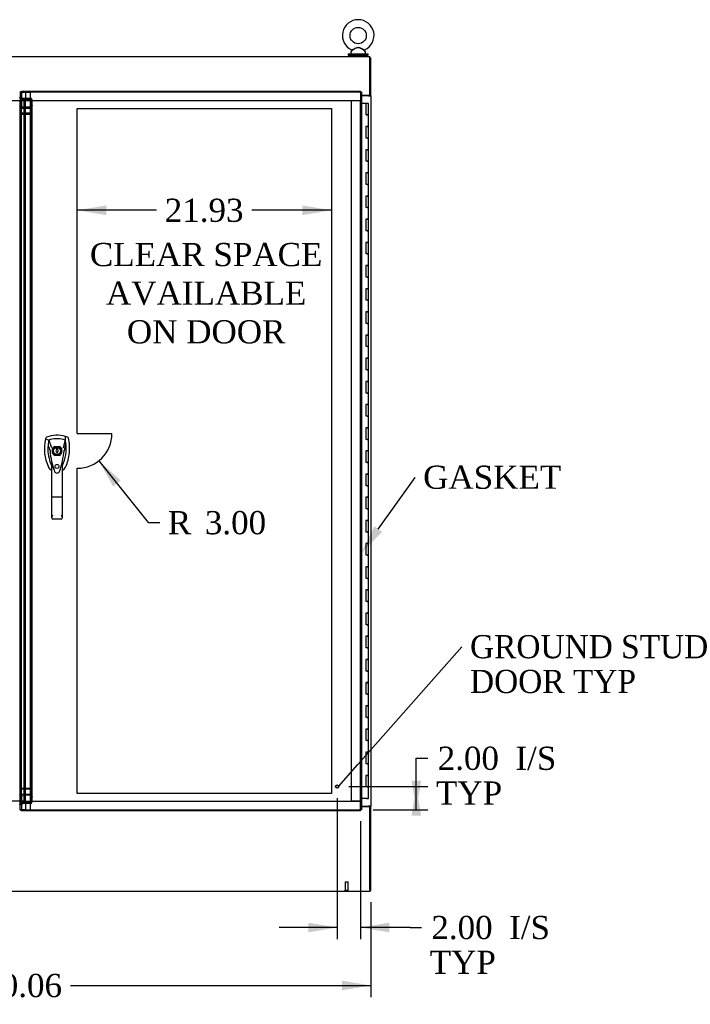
# Model space of a CAD drawing. Header units: inches. Extents: x 1 to 359, y -2 to 239.
# Tile 4 of 13: x 96 to 154, y 61 to 146. Entities that reach past the tile are written whole.
import ezdxf
from ezdxf import colors
from ezdxf.entities.mleader import LeaderData, LeaderLine
from ezdxf.enums import TextEntityAlignment as Align
from ezdxf.lldxf.tags import DXFTag
from ezdxf.math import Vec2, Vec3

# ---------------------------------------------------------------- set-up
doc = ezdxf.new("R2010")
doc.units = ezdxf.units.IN
doc.header["$MEASUREMENT"] = 0
for name, color, linetype in [('COM44036', 7, 'Continuous'), ('COM54578-60', 7, 'Continuous'), ('COM56746-3', 7, 'Continuous'), ('COM71120-2', 7, 'Continuous'), ('COM71122-2', 7, 'Continuous'), ('COM71123-2', 7, 'Continuous'), ('Default', 7, 'Continuous'), ('DV1_Default', 7, 'Continuous'), ('GSK11033', 7, 'Continuous'), ('HAN13066', 7, 'Continuous'), ('SCS00680', 7, 'Continuous'), ('STD21878', 7, 'Continuous'), ('WAF25362', 7, 'Continuous'), ('WAM254785', 7, 'Continuous')]:
    doc.layers.add(name, color=color, linetype=linetype)
doc.styles.add('SEACAD_Times_New_Roman', font='times.ttf')
tags = doc.linetypes.add('HIDDEN2', pattern=[0.1875, 0.125, -0.0625]).pattern_tags.tags
tags[6:7] = [DXFTag(74, 4), DXFTag(75, 0), DXFTag(340, '0'), DXFTag(46, 0.0), DXFTag(50, 0.0), DXFTag(44, 0.0), DXFTag(45, 0.0)]
tags[4:5] = [DXFTag(74, 4), DXFTag(75, 0), DXFTag(340, '0'), DXFTag(46, 0.0), DXFTag(50, 0.0), DXFTag(44, 0.0), DXFTag(45, 0.0)]
doc.dimstyles.new('HAMMOND_(STH_-_540x360)', dxfattribs={"dimtxt": 2, "dimasz": 2.5, "dimexe": 1, "dimexo": 1, "dimgap": 0.5, "dimtad": 0, "dimtih": 1, "dimtoh": 1, "dimzin": 0, "dimdsep": 46, "dimtxsty": 'SEACAD_Times_New_Roman', "dimblk1": '_SE_FILLED', "dimblk2": '_SE_FILLED', "dimsah": 1, "dimcen": 1, "dimadec": 0, "dimazin": 0, "dimtfac": 0.8, "dimtofl": 0, "dimtmove": 1, "dimatfit": 3, "dimfxl": 1, "dimtolj": 1, "dimtzin": 0, "dimarcsym": 0})

# ---------------------------------------------------------------- blocks, each defined once
blk = doc.blocks.new('_SE_FILLED')
at = {"color": 0}
blk.add_line((0, 0), (-1, 0), dxfattribs=at)
blk.add_solid([(0, 0), (-1, -0.1665), (-1, 0.1665), (0, 0)], dxfattribs=at)
blk = doc.blocks.new('SE')
at = {"layer": 'COM44036', "color": 7, "linetype": 'HIDDEN2'}
for p, q in [((96.153, 139.316), (96.058, 139.316)), ((96.058, 78.668), (96.058, 139.103)), ((96.153, 138.752), (96.058, 138.752)), ((96.167, 138.694), (96.1, 138.694)), ((96.153, 139.103), (96.153, 139.316)), ((96.167, 138.694), (96.201, 138.694)), ((96.201, 139.318), (96.935, 139.318)), ((96.201, 139.318), (96.201, 139.251)), ((96.201, 138.728), (96.201, 139.251)), ((96.201, 139.251), (96.935, 139.251)), ((96.201, 138.728), (96.201, 138.694)), ((96.935, 138.728), (96.935, 138.795)), ((96.935, 138.694), (96.935, 138.728)), ((96.969, 138.694), (96.935, 138.694)), ((96.969, 139.241), (97.036, 139.288)), ((96.969, 138.718), (97.036, 138.766)), ((96.969, 138.694), (97.036, 138.694)), ((96.983, 138.756), (96.983, 139.176)), ((96.983, 139.176), (97.078, 139.176)), ((96.983, 138.588), (96.983, 138.756)), ((97.078, 138.756), (96.983, 138.756)), ((96.983, 138.711), (97.078, 138.711)), ((96.983, 138.67), (97.078, 138.67)), ((96.983, 138.547), (96.983, 138.588)), ((97.078, 138.588), (96.983, 138.588)), ((96.983, 79.223), (96.983, 138.547)), ((97.078, 138.547), (96.983, 138.547)), ((97.078, 138.756), (97.078, 139.176)), ((97.078, 138.588), (97.078, 138.756)), ((97.078, 138.547), (97.078, 138.588)), ((97.078, 79.223), (97.078, 138.547)), ((96.167, 79.076), (96.1, 79.076)), ((96.201, 79.076), (96.167, 79.076)), ((96.201, 79.076), (96.201, 79.042)), ((96.201, 78.52), (96.201, 79.042)), ((96.935, 79.076), (96.969, 79.076)), ((96.935, 79.042), (96.935, 79.076)), ((96.935, 79.042), (96.935, 78.975)), ((96.969, 79.076), (97.036, 79.076)), ((96.969, 79.052), (97.036, 79.005)), ((97.078, 79.223), (96.983, 79.223)), ((96.983, 79.182), (96.983, 79.223)), ((96.983, 79.014), (96.983, 79.182)), ((97.078, 79.182), (96.983, 79.182)), ((96.983, 79.1), (97.078, 79.1)), ((96.983, 79.059), (97.078, 79.059)), ((97.078, 79.182), (97.078, 79.223)), ((97.078, 79.014), (97.078, 79.182)), ((96.153, 79.019), (96.058, 79.019)), ((96.153, 78.455), (96.058, 78.455)), ((96.153, 78.455), (96.153, 78.668)), ((96.201, 78.452), (96.201, 78.52)), ((96.935, 78.52), (96.201, 78.52)), ((96.935, 78.452), (96.201, 78.452)), ((96.969, 78.53), (97.036, 78.482)), ((97.078, 79.014), (96.983, 79.014)), ((96.983, 78.594), (96.983, 79.014)), ((96.983, 78.594), (97.078, 78.594)), ((97.078, 78.594), (97.078, 79.014))]:
    blk.add_line(p, q, dxfattribs=at)
at = {"layer": 'COM44036', "color": 7, "linetype": 'Continuous'}
blk.add_line((96.153, 78.668), (96.153, 139.103), dxfattribs=at)
at = {"layer": 'COM44036', "color": 7, "linetype": 'HIDDEN2'}
for centre, radius, start, end in [((96.825, 139.175), 0.158, 0.1591, 24.37493), ((96.901, 139.174), 0.177, 0.66676, 40.28782), ((96.825, 78.595), 0.158, 335.62507, 359.8409), ((96.901, 78.596), 0.177, 319.71218, 359.33324)]:
    blk.add_arc(centre, radius, start, end, dxfattribs=at)
for centre, major_axis, start_param, end_param in [((96.935, 139.217), (0.143, 0), 0.785398, 1.570796), ((96.935, 139.217), (0.048, 0), 0.785398, 1.570796), ((96.935, 138.694), (-0.143, 0), 3.926991, 4.712389), ((96.935, 138.694), (-0.048, 0), 3.926991, 4.712389), ((96.935, 79.076), (0.048, 0), 4.712389, 5.497787), ((96.935, 79.076), (0.143, 0), 4.712389, 5.497787), ((96.935, 78.554), (0.048, 0), 4.712389, 5.497787), ((96.935, 78.554), (0.143, 0), 4.712389, 5.497787)]:
    blk.add_ellipse(centre, major_axis=major_axis, ratio=0.707107, start_param=start_param, end_param=end_param, dxfattribs=at)
for points, knots in [([(96.058, 139.316), (96.058, 139.325), (96.057, 139.335), (96.052, 139.354), (96.049, 139.363), (96.04, 139.383), (96.034, 139.392), (96.023, 139.411), (96.017, 139.421), (96.01, 139.431)], [0, 0, 0, 0, 0.25, 0.25, 0.5, 0.5, 0.75, 0.75, 1, 1, 1, 1]), ([(96.1, 138.694), (96.087, 138.704), (96.076, 138.713), (96.062, 138.732), (96.058, 138.742), (96.058, 138.752)], [0, 0, 0, 0, 0.5, 0.5, 1, 1, 1, 1]), ([(97.036, 138.766), (97.049, 138.759), (97.06, 138.751), (97.074, 138.732), (97.078, 138.721), (97.078, 138.711)], [0, 0, 0, 0, 0.5, 0.5, 1, 1, 1, 1]), ([(97.078, 138.67), (97.078, 138.674), (97.074, 138.678), (97.06, 138.686), (97.049, 138.69), (97.036, 138.694)], [0, 0, 0, 0, 0.5, 0.5, 1, 1, 1, 1]), ([(96.058, 79.019), (96.058, 79.028), (96.062, 79.038), (96.076, 79.057), (96.087, 79.066), (96.1, 79.076)], [0, 0, 0, 0, 0.5, 0.5, 1, 1, 1, 1]), ([(97.036, 79.076), (97.049, 79.08), (97.06, 79.084), (97.074, 79.092), (97.078, 79.096), (97.078, 79.1)], [0, 0, 0, 0, 0.5, 0.5, 1, 1, 1, 1]), ([(97.078, 79.059), (97.078, 79.049), (97.074, 79.038), (97.06, 79.02), (97.049, 79.011), (97.036, 79.005)], [0, 0, 0, 0, 0.5, 0.5, 1, 1, 1, 1]), ([(96.01, 78.34), (96.017, 78.349), (96.023, 78.359), (96.034, 78.378), (96.04, 78.387), (96.049, 78.407), (96.052, 78.416), (96.057, 78.435), (96.058, 78.445), (96.058, 78.455)], [0, 0, 0, 0, 0.25, 0.25, 0.5, 0.5, 0.75, 0.75, 1, 1, 1, 1])]:
    blk.add_open_spline(points, degree=3, knots=knots, dxfattribs=at)
at = {"layer": 'COM44036', "color": 7, "linetype": 'Continuous'}
for points in [[(96.153, 139.316), (96.153, 139.325), (96.15, 139.335), (96.135, 139.354), (96.125, 139.363), (96.098, 139.383), (96.082, 139.392), (96.048, 139.411), (96.029, 139.421), (96.01, 139.431)], [(96.01, 78.34), (96.029, 78.349), (96.048, 78.359), (96.082, 78.378), (96.098, 78.387), (96.125, 78.407), (96.135, 78.416), (96.15, 78.435), (96.153, 78.445), (96.153, 78.455)]]:
    blk.add_open_spline(points, degree=3, knots=[0, 0, 0, 0, 0.25, 0.25, 0.5, 0.5, 0.75, 0.75, 1, 1, 1, 1], dxfattribs=at)
at = {"layer": 'COM54578-60', "color": 7, "linetype": 'Continuous'}
for p, q in [((125.914, 138.885), (125.496, 138.885)), ((125.914, 137.885), (125.914, 138.885)), ((126.098, 138.885), (125.914, 138.885)), ((126.098, 137.885), (126.098, 138.885)), ((125.914, 137.885), (125.981, 137.885)), ((126.098, 137.885), (125.914, 137.885)), ((125.931, 137.885), (125.931, 137.885)), ((126.098, 137.885), (125.981, 137.885)), ((126.031, 137.885), (126.031, 137.885)), ((126.098, 136.884), (126.098, 137.885)), ((126.098, 136.885), (125.864, 136.885)), ((125.981, 136.884), (125.914, 136.884)), ((125.914, 135.885), (125.914, 136.884)), ((125.981, 136.884), (126.098, 136.884)), ((126.098, 135.885), (126.098, 136.885)), ((125.981, 135.885), (125.914, 135.885)), ((125.981, 135.885), (126.098, 135.885)), ((126.098, 135.885), (125.981, 135.885)), ((126.098, 134.884), (126.098, 135.885)), ((126.098, 134.885), (125.864, 134.885)), ((125.981, 134.884), (125.914, 134.884)), ((125.914, 133.885), (125.914, 134.884)), ((125.981, 134.884), (126.098, 134.884)), ((126.098, 133.885), (126.098, 134.885)), ((125.981, 133.885), (125.914, 133.885)), ((125.981, 133.885), (126.098, 133.885)), ((126.098, 133.885), (125.981, 133.885)), ((126.098, 132.884), (126.098, 133.885)), ((126.098, 132.885), (125.864, 132.885)), ((125.981, 132.884), (125.914, 132.884)), ((125.914, 131.885), (125.914, 132.884)), ((125.981, 132.884), (126.098, 132.884)), ((126.098, 131.885), (126.098, 132.885)), ((125.981, 131.885), (125.914, 131.885)), ((125.981, 131.885), (126.098, 131.885)), ((126.098, 131.885), (125.981, 131.885)), ((126.098, 130.884), (126.098, 131.885)), ((126.098, 130.885), (125.864, 130.885)), ((125.981, 130.884), (125.914, 130.884)), ((125.914, 129.885), (125.914, 130.884)), ((125.981, 130.884), (126.098, 130.884)), ((126.098, 129.885), (126.098, 130.885)), ((125.981, 129.885), (125.914, 129.885)), ((125.981, 129.885), (126.098, 129.885)), ((126.098, 129.885), (125.981, 129.885)), ((126.098, 128.884), (126.098, 129.885)), ((126.098, 128.885), (125.864, 128.885)), ((125.981, 128.884), (125.914, 128.884)), ((125.914, 127.885), (125.914, 128.884)), ((125.981, 128.884), (126.098, 128.884)), ((126.098, 127.885), (126.098, 128.885)), ((125.981, 127.885), (125.914, 127.885)), ((125.981, 127.885), (126.098, 127.885)), ((126.098, 127.885), (125.981, 127.885)), ((126.098, 126.884), (126.098, 127.885)), ((126.098, 126.885), (125.864, 126.885)), ((125.981, 126.884), (125.914, 126.884)), ((125.914, 125.885), (125.914, 126.884)), ((125.981, 126.884), (126.098, 126.884)), ((126.098, 125.885), (126.098, 126.885)), ((125.981, 125.885), (125.914, 125.885)), ((125.981, 125.885), (126.098, 125.885)), ((126.098, 125.885), (125.981, 125.885)), ((126.098, 124.884), (126.098, 125.885)), ((126.098, 124.885), (125.864, 124.885)), ((125.981, 124.884), (125.914, 124.884)), ((125.914, 123.885), (125.914, 124.884)), ((125.981, 124.884), (126.098, 124.884)), ((126.098, 123.885), (126.098, 124.885)), ((125.981, 123.885), (125.914, 123.885)), ((125.981, 123.885), (126.098, 123.885)), ((126.098, 123.885), (125.981, 123.885)), ((126.098, 122.884), (126.098, 123.885)), ((126.098, 122.885), (125.864, 122.885)), ((125.981, 122.884), (125.914, 122.884)), ((125.914, 121.885), (125.914, 122.884)), ((125.981, 122.884), (126.098, 122.884)), ((126.098, 121.885), (126.098, 122.885)), ((125.981, 121.885), (125.914, 121.885)), ((125.981, 121.885), (126.098, 121.885)), ((126.098, 121.885), (125.981, 121.885)), ((126.098, 120.884), (126.098, 121.885)), ((126.098, 120.885), (125.864, 120.885)), ((125.981, 120.884), (125.914, 120.884)), ((125.914, 119.885), (125.914, 120.884)), ((125.981, 120.884), (126.098, 120.884)), ((126.098, 119.885), (126.098, 120.885)), ((125.981, 119.885), (125.914, 119.885)), ((125.981, 119.885), (126.098, 119.885)), ((126.098, 119.885), (125.981, 119.885)), ((126.098, 118.884), (126.098, 119.885)), ((126.098, 118.885), (125.864, 118.885)), ((125.981, 118.884), (125.914, 118.884)), ((125.914, 117.885), (125.914, 118.884)), ((125.981, 118.884), (126.098, 118.884)), ((126.098, 117.885), (126.098, 118.885)), ((125.981, 117.885), (125.914, 117.885)), ((125.981, 117.885), (126.098, 117.885)), ((126.098, 117.885), (125.981, 117.885)), ((126.098, 116.884), (126.098, 117.885)), ((126.098, 116.885), (125.864, 116.885)), ((125.981, 116.884), (125.914, 116.884)), ((125.914, 115.885), (125.914, 116.884)), ((125.981, 116.884), (126.098, 116.884)), ((126.098, 115.885), (126.098, 116.885)), ((125.981, 115.885), (125.914, 115.885)), ((125.981, 115.885), (126.098, 115.885)), ((126.098, 115.885), (125.981, 115.885)), ((126.098, 114.884), (126.098, 115.885)), ((126.098, 114.885), (125.864, 114.885)), ((125.981, 114.884), (125.914, 114.884)), ((125.914, 113.885), (125.914, 114.884)), ((125.981, 114.884), (126.098, 114.884)), ((126.098, 113.885), (126.098, 114.885)), ((125.981, 113.885), (125.914, 113.885)), ((125.981, 113.885), (126.098, 113.885)), ((126.098, 113.885), (125.981, 113.885)), ((126.098, 112.884), (126.098, 113.885)), ((126.098, 112.885), (125.864, 112.885)), ((125.981, 112.884), (125.914, 112.884)), ((125.914, 111.885), (125.914, 112.884)), ((125.981, 112.884), (126.098, 112.884)), ((126.098, 111.885), (126.098, 112.885)), ((125.981, 111.885), (125.914, 111.885)), ((125.981, 111.885), (126.098, 111.885)), ((126.098, 111.885), (125.981, 111.885)), ((126.098, 110.884), (126.098, 111.885)), ((126.098, 110.885), (125.864, 110.885)), ((125.981, 110.884), (125.914, 110.884)), ((125.914, 109.885), (125.914, 110.884)), ((125.981, 110.884), (126.098, 110.884)), ((126.098, 109.885), (126.098, 110.885)), ((125.981, 109.885), (125.914, 109.885)), ((125.981, 109.885), (126.098, 109.885)), ((126.098, 109.885), (125.981, 109.885)), ((126.098, 108.884), (126.098, 109.885)), ((126.098, 108.885), (125.864, 108.885)), ((125.981, 108.884), (125.914, 108.884)), ((125.914, 107.885), (125.914, 108.884)), ((125.981, 108.884), (126.098, 108.884)), ((126.098, 107.885), (126.098, 108.885)), ((125.981, 107.885), (125.914, 107.885)), ((125.981, 107.885), (126.098, 107.885)), ((126.098, 107.885), (125.981, 107.885)), ((126.098, 106.884), (126.098, 107.885)), ((126.098, 106.885), (125.864, 106.885)), ((125.981, 106.884), (125.914, 106.884)), ((125.914, 105.885), (125.914, 106.884)), ((125.981, 106.884), (126.098, 106.884)), ((126.098, 105.885), (126.098, 106.885)), ((125.981, 105.885), (125.914, 105.885)), ((125.981, 105.885), (126.098, 105.885)), ((126.098, 105.885), (125.981, 105.885)), ((126.098, 104.884), (126.098, 105.885)), ((126.098, 104.885), (125.864, 104.885)), ((125.981, 104.884), (125.914, 104.884)), ((125.914, 103.885), (125.914, 104.884)), ((125.981, 104.884), (126.098, 104.884)), ((126.098, 103.885), (126.098, 104.885)), ((125.981, 103.885), (125.914, 103.885)), ((125.981, 103.885), (126.098, 103.885)), ((126.098, 103.885), (125.981, 103.885)), ((126.098, 102.884), (126.098, 103.885)), ((126.098, 102.885), (125.864, 102.885)), ((125.981, 102.884), (125.914, 102.884)), ((125.914, 101.885), (125.914, 102.884)), ((125.981, 102.884), (126.098, 102.884)), ((126.098, 101.885), (126.098, 102.885)), ((125.981, 101.885), (125.914, 101.885)), ((125.981, 101.885), (126.098, 101.885)), ((126.098, 101.885), (125.981, 101.885)), ((126.098, 100.884), (126.098, 101.885)), ((126.098, 100.885), (125.864, 100.885)), ((125.981, 100.884), (125.914, 100.884)), ((125.914, 99.885), (125.914, 100.884)), ((125.981, 100.884), (126.098, 100.884)), ((126.098, 99.885), (126.098, 100.885)), ((125.981, 99.885), (125.914, 99.885)), ((125.981, 99.885), (126.098, 99.885)), ((126.098, 99.885), (125.981, 99.885)), ((126.098, 98.884), (126.098, 99.885)), ((126.098, 98.885), (125.864, 98.885)), ((125.981, 98.884), (125.914, 98.884)), ((125.914, 97.885), (125.914, 98.884)), ((125.981, 98.884), (126.098, 98.884)), ((126.098, 97.885), (126.098, 98.885)), ((125.981, 97.885), (125.914, 97.885)), ((125.981, 97.885), (126.098, 97.885)), ((126.098, 97.885), (125.981, 97.885)), ((126.098, 96.884), (126.098, 97.885)), ((126.098, 96.885), (125.864, 96.885)), ((125.981, 96.884), (125.914, 96.884)), ((125.914, 95.885), (125.914, 96.884)), ((125.981, 96.884), (126.098, 96.884)), ((126.098, 95.885), (126.098, 96.885)), ((125.981, 95.885), (125.914, 95.885)), ((125.981, 95.885), (126.098, 95.885)), ((126.098, 95.885), (125.981, 95.885)), ((126.098, 94.884), (126.098, 95.885)), ((126.098, 94.885), (125.864, 94.885)), ((125.981, 94.884), (125.914, 94.884)), ((125.914, 93.885), (125.914, 94.884)), ((125.981, 94.884), (126.098, 94.884)), ((126.098, 93.885), (126.098, 94.885)), ((125.981, 93.885), (125.914, 93.885)), ((125.981, 93.885), (126.098, 93.885)), ((126.098, 93.885), (125.981, 93.885)), ((126.098, 92.884), (126.098, 93.885)), ((126.098, 92.885), (125.864, 92.885)), ((125.981, 92.884), (125.914, 92.884)), ((125.914, 91.885), (125.914, 92.884)), ((125.981, 92.884), (126.098, 92.884)), ((126.098, 91.885), (126.098, 92.885)), ((125.981, 91.885), (125.914, 91.885)), ((125.981, 91.885), (126.098, 91.885)), ((126.098, 91.885), (125.981, 91.885)), ((126.098, 90.884), (126.098, 91.885)), ((126.098, 90.885), (125.864, 90.885)), ((125.981, 90.884), (125.914, 90.884)), ((125.914, 89.885), (125.914, 90.884)), ((125.981, 90.884), (126.098, 90.884)), ((126.098, 89.885), (126.098, 90.885)), ((125.981, 89.885), (125.914, 89.885)), ((125.981, 89.885), (126.098, 89.885)), ((126.098, 89.885), (125.981, 89.885)), ((126.098, 88.884), (126.098, 89.885)), ((126.098, 88.885), (125.864, 88.885)), ((125.981, 88.884), (125.914, 88.884)), ((125.914, 87.885), (125.914, 88.884)), ((125.981, 88.884), (126.098, 88.884)), ((126.098, 87.885), (126.098, 88.885)), ((125.981, 87.885), (125.914, 87.885)), ((125.981, 87.885), (126.098, 87.885)), ((126.098, 87.885), (125.981, 87.885)), ((126.098, 86.884), (126.098, 87.885)), ((126.098, 86.885), (125.864, 86.885)), ((125.981, 86.884), (125.914, 86.884)), ((125.914, 85.885), (125.914, 86.884)), ((125.981, 86.884), (126.098, 86.884)), ((126.098, 85.885), (126.098, 86.885)), ((125.981, 85.885), (125.914, 85.885)), ((125.981, 85.885), (126.098, 85.885)), ((126.098, 85.885), (125.981, 85.885)), ((126.098, 84.884), (126.098, 85.885)), ((126.098, 84.885), (125.864, 84.885)), ((125.981, 84.884), (125.914, 84.884)), ((125.914, 83.885), (125.914, 84.884)), ((125.981, 84.884), (126.098, 84.884)), ((126.098, 83.885), (126.098, 84.885)), ((125.981, 83.885), (125.914, 83.885)), ((125.981, 83.885), (126.098, 83.885)), ((126.098, 83.885), (125.981, 83.885)), ((126.098, 82.884), (126.098, 83.885)), ((126.098, 82.885), (125.864, 82.885)), ((125.981, 82.884), (125.914, 82.884)), ((125.914, 81.885), (125.914, 82.884)), ((125.981, 82.884), (126.098, 82.884)), ((126.098, 81.885), (126.098, 82.885)), ((125.981, 81.885), (125.914, 81.885)), ((125.981, 81.885), (126.098, 81.885)), ((126.098, 81.885), (125.981, 81.885)), ((126.098, 80.884), (126.098, 81.885)), ((126.098, 80.885), (125.864, 80.885)), ((125.914, 79.885), (125.914, 80.884)), ((125.981, 80.884), (125.914, 80.884)), ((125.981, 80.884), (126.098, 80.884)), ((126.098, 79.885), (126.098, 80.885)), ((125.981, 79.885), (125.914, 79.885)), ((125.981, 79.885), (126.098, 79.885)), ((126.098, 79.885), (125.981, 79.885)), ((126.098, 78.885), (126.098, 79.885)), ((125.981, 78.885), (125.496, 78.885)), ((125.919, 78.85), (125.919, 78.876)), ((125.919, 78.876), (125.969, 78.876)), ((125.969, 78.85), (125.919, 78.85)), ((125.931, 78.885), (125.931, 78.876)), ((125.994, 78.876), (125.969, 78.876)), ((125.994, 78.85), (125.969, 78.85)), ((125.981, 78.885), (126.098, 78.885)), ((125.994, 78.876), (126.044, 78.876)), ((126.044, 78.85), (125.994, 78.85)), ((126.031, 78.876), (126.031, 78.885)), ((126.044, 78.876), (126.044, 78.85))]:
    blk.add_line(p, q, dxfattribs=at)
at = {"layer": 'COM56746-3', "color": 7, "linetype": 'Continuous'}
for p, q in [((96.171, 139.805), (96.171, 139.948)), ((96.171, 139.948), (125.401, 139.948)), ((96.171, 139.805), (96.171, 139.425)), ((96.171, 139.425), (96.296, 139.3)), ((125.353, 139.805), (125.353, 139.805)), ((125.353, 139.805), (125.353, 139.805)), ((125.353, 139.805), (125.354, 139.805)), ((125.353, 139.805), (125.353, 139.805)), ((125.354, 139.805), (125.401, 139.852)), ((125.401, 139.948), (125.401, 139.892)), ((125.401, 139.853), (125.401, 139.892)), ((125.401, 139.852), (125.44, 139.852)), ((125.496, 139.852), (125.44, 139.852)), ((125.496, 139.852), (125.496, 77.918)), ((96.296, 139.3), (96.546, 139.3)), ((96.403, 78.668), (96.403, 139.103)), ((96.296, 78.471), (96.171, 78.346)), ((96.171, 78.346), (96.171, 77.966)), ((96.546, 78.471), (96.296, 78.471)), ((96.171, 77.823), (96.171, 77.966)), ((125.401, 77.823), (96.171, 77.823)), ((125.353, 77.966), (125.353, 77.965)), ((125.353, 77.966), (125.353, 77.966)), ((125.354, 77.965), (125.353, 77.966)), ((125.353, 77.965), (125.353, 77.965)), ((125.353, 77.965), (125.401, 77.917)), ((125.401, 77.918), (125.44, 77.918)), ((125.401, 77.917), (125.401, 77.878)), ((125.401, 77.823), (125.401, 77.878)), ((125.496, 77.918), (125.44, 77.918))]:
    blk.add_line(p, q, dxfattribs=at)
at = {"layer": 'COM56746-3', "color": 7, "linetype": 'HIDDEN2'}
for p, q in [((96.403, 139.103), (96.403, 139.185)), ((96.403, 139.185), (96.498, 139.185)), ((96.498, 138.668), (96.403, 138.668)), ((96.498, 78.668), (96.498, 139.103)), ((98.836, 108.687), (98.836, 109.084)), ((99.033, 109.281), (99.43, 109.281)), ((99.627, 109.084), (99.627, 108.687)), ((99.43, 108.49), (99.033, 108.49)), ((96.498, 79.103), (96.403, 79.103)), ((96.403, 78.586), (96.403, 78.668)), ((96.403, 78.586), (96.498, 78.586))]:
    blk.add_line(p, q, dxfattribs=at)
blk.add_circle((99.231, 107.547), 0.167, dxfattribs=at)
at = {"layer": 'COM56746-3', "color": 7, "linetype": 'Continuous'}
for centre, start, end in [((126.331, 139.323), 148.56128, 153.76327), ((124.872, 140.783), 296.23673, 301.43872), ((124.872, 76.988), 58.56128, 63.76327), ((126.331, 78.447), 206.23673, 211.43872)]:
    blk.add_arc(centre, 1.09, start, end, dxfattribs=at)
at = {"layer": 'COM56746-3', "color": 7, "linetype": 'HIDDEN2'}
for radius, start, end in [(0.442, 116.64717, 153.35283), (0.443, 26.64717, 63.35283), (0.442, 206.64717, 243.35283), (0.442, 296.64717, 333.35283)]:
    blk.add_arc((99.231, 108.885), radius, start, end, dxfattribs=at)
at = {"layer": 'COM56746-3', "color": 7, "linetype": 'Continuous'}
for points in [[(96.403, 139.185), (96.403, 139.194), (96.407, 139.204), (96.421, 139.223), (96.432, 139.232), (96.458, 139.252), (96.474, 139.261), (96.509, 139.28), (96.528, 139.29), (96.546, 139.3)], [(96.546, 78.471), (96.528, 78.48), (96.509, 78.49), (96.474, 78.509), (96.458, 78.518), (96.432, 78.538), (96.421, 78.547), (96.407, 78.566), (96.403, 78.576), (96.403, 78.586)]]:
    blk.add_open_spline(points, degree=3, knots=[0, 0, 0, 0, 0.25, 0.25, 0.5, 0.5, 0.75, 0.75, 1, 1, 1, 1], dxfattribs=at)
at = {"layer": 'COM56746-3', "color": 7, "linetype": 'HIDDEN2'}
for points in [[(96.498, 139.185), (96.498, 139.194), (96.5, 139.204), (96.504, 139.223), (96.508, 139.232), (96.517, 139.252), (96.522, 139.261), (96.534, 139.28), (96.54, 139.29), (96.546, 139.3)], [(96.546, 78.471), (96.54, 78.48), (96.534, 78.49), (96.522, 78.509), (96.517, 78.518), (96.508, 78.538), (96.504, 78.547), (96.5, 78.566), (96.498, 78.576), (96.498, 78.586)]]:
    blk.add_open_spline(points, degree=3, knots=[0, 0, 0, 0, 0.25, 0.25, 0.5, 0.5, 0.75, 0.75, 1, 1, 1, 1], dxfattribs=at)
at = {"layer": 'COM71120-2', "color": 7, "linetype": 'Continuous'}
for p, q in [((126.213, 142.82), (126.308, 142.82)), ((126.308, 139.57), (126.308, 142.82)), ((126.118, 139.54), (125.496, 139.54)), ((126.118, 139.54), (126.308, 139.54)), ((126.213, 139.54), (126.213, 139.57)), ((126.308, 139.57), (126.213, 139.57)), ((126.308, 139.54), (126.308, 139.57)), ((126.308, 139.54), (126.308, 78.23)), ((125.496, 78.23), (126.118, 78.23)), ((126.308, 78.23), (126.118, 78.23)), ((126.213, 78.23), (126.213, 78.2)), ((126.213, 78.2), (126.308, 78.2)), ((126.308, 78.23), (126.308, 78.2)), ((126.308, 70.95), (126.308, 78.2)), ((126.213, 70.95), (126.308, 70.95))]:
    blk.add_line(p, q, dxfattribs=at)
at = {"layer": 'COM71122-2', "color": 7, "linetype": 'Continuous'}
for p, q in [((66.343, 142.915), (126.213, 142.915)), ((126.213, 142.725), (126.213, 142.915)), ((126.213, 139.57), (126.213, 142.725)), ((126.213, 139.57), (125.496, 139.57))]:
    blk.add_line(p, q, dxfattribs=at)
at = {"layer": 'COM71123-2', "color": 7, "linetype": 'Continuous'}
for p, q in [((125.496, 78.2), (126.213, 78.2)), ((126.213, 71.045), (126.213, 78.2)), ((126.213, 70.855), (66.343, 70.855)), ((126.213, 71.045), (126.213, 70.855))]:
    blk.add_line(p, q, dxfattribs=at)
at = {"layer": 'DV1_Default', "color": 7, "linetype": 'HIDDEN2'}
for p, q in [((100.971, 138.448), (122.901, 138.448)), ((100.971, 110.385), (100.971, 138.448)), ((122.901, 138.448), (122.901, 79.323)), ((100.971, 110.385), (103.971, 110.385)), ((100.971, 79.323), (100.971, 107.385)), ((122.901, 79.323), (100.971, 79.323))]:
    blk.add_line(p, q, dxfattribs=at)
blk.add_arc((100.971, 110.385), 3, 270, 0, dxfattribs=at)
at = {"layer": 'GSK11033', "color": 7, "linetype": 'Continuous'}
for p, q in [((96.171, 139.853), (96.01, 139.853)), ((96.171, 139.853), (96.058, 139.853)), ((96.058, 139.853), (96.058, 139.405)), ((125.401, 139.853), (125.401, 139.852)), ((125.401, 139.853), (125.401, 139.853)), ((96.498, 139.103), (96.058, 139.103)), ((96.498, 139.103), (96.058, 139.103)), ((96.498, 139.3), (96.498, 139.274)), ((96.153, 138.464), (96.403, 138.464)), ((96.153, 137.956), (96.403, 137.956)), ((96.153, 79.772), (96.403, 79.772)), ((96.153, 79.264), (96.403, 79.264)), ((96.498, 78.668), (96.058, 78.668)), ((96.058, 78.668), (96.498, 78.668)), ((96.058, 77.918), (96.058, 78.365)), ((96.498, 78.496), (96.498, 78.471)), ((96.171, 77.918), (96.01, 77.918)), ((96.058, 77.918), (96.171, 77.918)), ((125.401, 77.918), (125.401, 77.918)), ((125.401, 77.918), (125.401, 77.918))]:
    blk.add_line(p, q, dxfattribs=at)
at = {"layer": 'GSK11033', "color": 7, "linetype": 'HIDDEN2'}
for p, q in [((96.058, 139.405), (96.058, 139.103)), ((96.903, 139.81), (96.153, 139.81)), ((96.153, 139.81), (96.153, 139.316)), ((125.401, 139.853), (96.171, 139.853)), ((96.498, 139.853), (96.171, 139.853)), ((96.498, 139.853), (96.498, 139.3)), ((96.903, 139.81), (96.903, 138.464)), ((125.401, 139.852), (125.401, 139.103)), ((96.058, 139.103), (67.155, 139.103)), ((96.903, 138.543), (96.153, 138.543)), ((96.498, 139.274), (96.498, 139.103)), ((125.401, 139.103), (96.498, 139.103)), ((124.651, 78.668), (124.651, 139.103)), ((125.401, 139.103), (124.651, 139.103)), ((125.401, 78.668), (125.401, 139.103)), ((96.903, 138.035), (96.153, 138.035)), ((96.403, 138.464), (96.903, 138.464)), ((96.403, 137.956), (96.903, 137.956)), ((96.903, 138.464), (96.903, 137.956)), ((96.903, 137.956), (96.903, 79.772)), ((96.903, 79.693), (96.153, 79.693)), ((96.903, 79.185), (96.153, 79.185)), ((96.403, 79.772), (96.903, 79.772)), ((96.403, 79.264), (96.903, 79.264)), ((96.903, 79.772), (96.903, 79.264)), ((96.903, 79.264), (96.903, 77.918)), ((96.058, 78.668), (67.155, 78.668)), ((96.058, 78.365), (96.058, 78.668)), ((96.153, 78.455), (96.153, 77.918)), ((96.498, 78.668), (96.498, 78.496)), ((96.498, 78.668), (125.401, 78.668)), ((96.498, 78.471), (96.498, 77.918)), ((125.401, 78.668), (124.651, 78.668)), ((125.401, 77.918), (125.401, 78.668)), ((96.498, 77.918), (96.171, 77.918)), ((96.171, 77.918), (125.401, 77.918))]:
    blk.add_line(p, q, dxfattribs=at)
at = {"layer": 'HAN13066', "color": 7, "linetype": 'Continuous'}
for p, q in [((98.255, 109.987), (98.24, 109.928)), ((98.24, 109.928), (98.524, 109.823)), ((98.524, 109.823), (98.739, 109.251)), ((99.939, 109.823), (99.774, 109.167)), ((100.13, 110.074), (99.95, 110.133)), ((98.626, 108.902), (98.626, 108.901)), ((98.739, 109.251), (98.785, 109.217)), ((99.275, 109.11), (99.188, 109.11)), ((99.188, 109.11), (99.188, 108.975)), ((99.188, 108.795), (99.188, 108.76)), ((99.275, 108.975), (99.275, 109.11)), ((99.275, 108.76), (99.275, 108.795)), ((99.837, 108.906), (99.837, 108.906)), ((99.188, 108.76), (99.275, 108.76)), ((98.776, 104.908), (98.776, 107.886)), ((98.97, 107.245), (98.974, 107.237)), ((99.686, 107.885), (99.686, 104.908)), ((99.686, 107.605), (99.711, 107.652)), ((98.776, 103.1), (98.776, 104.908)), ((99.596, 104.902), (98.866, 104.902)), ((99.686, 104.908), (99.686, 103.1)), ((99.596, 103.01), (98.866, 103.01))]:
    blk.add_line(p, q, dxfattribs=at)
for radius in [0.35, 0.3]:
    blk.add_circle((99.231, 108.885), radius, dxfattribs=at)
for centre, radius, start, end in [((101.863, 109.076), 3.721, 166.75318, 205.10266), ((99.231, 107.65), 2.585, 73.85893, 110.34924), ((101.863, 109.076), 3.421, 167.3846, 174.70184), ((99.231, 107.65), 2.285, 106.83853, 108.03431), ((99.231, 107.65), 2.285, 104.45028, 106.83853), ((99.231, 107.65), 2.285, 71.96569, 104.45028), ((96.6, 109.076), 3.421, 10.11379, 12.6154), ((96.6, 109.076), 3.421, 8.519, 10.11379), ((101.863, 109.076), 3.421, 174.70184, 200.20775), ((98.714, 107.554), 1.35, 91.23359, 93.76963), ((105.474, 109.471), 6.872, 184.75423, 199.9908), ((99.231, 108.885), 0.1, 115.94448, 244.05552), ((99.231, 108.885), 0.1, 295.94448, 64.05552), ((92.793, 109.501), 7.068, 340.3478, 355.1696), ((96.6, 109.076), 3.421, 334.89734, 7.2824), ((112.595, 82.458), 29.627, 115.64179, 115.75394), ((99.772, 108.117), 0.791, 85.30773, 89.6394), ((96.6, 109.076), 3.421, 7.2824, 8.519), ((101.863, 109.076), 3.421, 200.20775, 205.10266), ((99.172, 107.815), 0.75, 233.47883, 238.15135), ((99.172, 107.815), 0.45, 205.10266, 208.42246), ((97.247, 107.28), 1.646, 10.27719, 21.64676), ((99.233, 107.211), 0.234, 202.28022, 338.21669), ((99.291, 107.815), 0.45, 331.57754, 334.89734), ((99.291, 107.815), 0.75, 301.84865, 334.89734), ((98.867, 103.1), 0.0903, 180.00172, 181.11543), ((98.866, 103.1), 0.09, 181.11716, 270), ((99.596, 103.1), 0.09, 270, 358.88284), ((99.596, 103.1), 0.0903, 358.88457, 359.99828)]:
    blk.add_arc(centre, radius, start, end, dxfattribs=at)
for points in [[(98.333, 110.074), (98.295, 110.06), (98.265, 110.026), (98.255, 109.987)], [(99.95, 110.133), (99.946, 110.03), (99.942, 109.926), (99.939, 109.823)], [(100.208, 109.987), (100.198, 110.026), (100.168, 110.06), (100.13, 110.074)], [(98.456, 109.392), (98.513, 109.228), (98.569, 109.065), (98.626, 108.902)], [(99.994, 109.509), (99.941, 109.308), (99.889, 109.107), (99.837, 108.906)], [(98.493, 107.497), (98.545, 107.385), (98.626, 107.286), (98.726, 107.212)]]:
    blk.add_open_spline(points, degree=3, dxfattribs=at)
for points, knots in [([(99.97, 107.497), (100.15, 107.882), (100.264, 108.298), (100.345, 109.145), (100.312, 109.575), (100.208, 109.987)], [0, 0, 0, 0, 0.5, 0.5, 1, 1, 1, 1]), ([(98.97, 107.245), (98.956, 107.286), (98.941, 107.328), (98.906, 107.438), (98.886, 107.506), (98.866, 107.574)], [0.770336, 0.770336, 0.770336, 0.770336, 0.8588735, 0.8588735, 1, 1, 1, 1]), ([(99.596, 107.573), (99.613, 107.63), (99.629, 107.688), (99.652, 107.773), (99.66, 107.801), (99.671, 107.842), (99.675, 107.856), (99.68, 107.874), (99.682, 107.879), (99.685, 107.887), (99.686, 107.888), (99.686, 107.885)], [0, 0, 0, 0, 0.5, 0.5, 0.75, 0.75, 0.875, 0.875, 0.9375, 0.9375, 1, 1, 1, 1]), ([(98.866, 104.902), (98.86, 104.902), (98.855, 104.902), (98.843, 104.902), (98.837, 104.903), (98.826, 104.903), (98.821, 104.903), (98.811, 104.903), (98.807, 104.904), (98.794, 104.904), (98.788, 104.905), (98.781, 104.906), (98.779, 104.907), (98.777, 104.907), (98.776, 104.908), (98.776, 104.908)], [0, 0, 0, 0, 0.125, 0.125, 0.25, 0.25, 0.375, 0.375, 0.5, 0.5, 0.75, 0.75, 0.875, 0.875, 1, 1, 1, 1]), ([(99.686, 104.908), (99.686, 104.908), (99.686, 104.907), (99.683, 104.907), (99.682, 104.906), (99.675, 104.905), (99.668, 104.904), (99.656, 104.904), (99.651, 104.903), (99.641, 104.903), (99.636, 104.903), (99.625, 104.903), (99.62, 104.902), (99.608, 104.902), (99.602, 104.902), (99.596, 104.902)], [0, 0, 0, 0, 0.125, 0.125, 0.25, 0.25, 0.5, 0.5, 0.625, 0.625, 0.75, 0.75, 0.875, 0.875, 1, 1, 1, 1]), ([(98.776, 103.098), (98.777, 103.114), (98.78, 103.131), (98.789, 103.159), (98.792, 103.168), (98.8, 103.188), (98.804, 103.198), (98.816, 103.228), (98.826, 103.25), (98.841, 103.283), (98.846, 103.295), (98.856, 103.318), (98.861, 103.33), (98.866, 103.341)], [0, 0, 0, 0, 0.25, 0.25, 0.375, 0.375, 0.5, 0.5, 0.75, 0.75, 0.875, 0.875, 1, 1, 1, 1]), ([(99.596, 103.341), (99.601, 103.33), (99.607, 103.318), (99.617, 103.295), (99.622, 103.283), (99.637, 103.25), (99.646, 103.228), (99.659, 103.198), (99.663, 103.188), (99.67, 103.168), (99.674, 103.159), (99.682, 103.131), (99.686, 103.114), (99.686, 103.098)], [0, 0, 0, 0, 0.125, 0.125, 0.25, 0.25, 0.5, 0.5, 0.625, 0.625, 0.75, 0.75, 1, 1, 1, 1])]:
    blk.add_open_spline(points, degree=3, knots=knots, dxfattribs=at)
at = {"layer": 'SCS00680', "color": 7, "linetype": 'Continuous'}
for p, q in [((124.588, 143.328), (124.588, 143.209)), ((124.667, 143.445), (124.602, 143.366)), ((125.824, 143.366), (125.758, 143.446)), ((125.838, 143.209), (125.838, 143.328))]:
    blk.add_line(p, q, dxfattribs=at)
blk.add_circle((125.213, 144.738), 0.704, dxfattribs=at)
for centre, radius, start, end in [((125.213, 144.738), 1.367, 294.01953, 246.00965), ((124.648, 143.328), 0.06, 140.32138, 180), ((124.648, 143.209), 0.06, 180, 270), ((124.643, 143.462), 0.03, 297.89156, 61.95204), ((125.778, 143.209), 0.06, 270, 0), ((125.778, 143.328), 0.06, 0, 39.67862)]:
    blk.add_arc(centre, radius, start, end, dxfattribs=at)
for points, knots in [([(124.723, 143.523), (124.762, 143.542), (124.812, 143.567), (124.919, 143.62), (124.977, 143.648), (125.065, 143.684), (125.095, 143.695), (125.157, 143.71), (125.19, 143.714), (125.286, 143.712), (125.348, 143.69), (125.466, 143.64), (125.523, 143.612), (125.63, 143.56), (125.679, 143.535), (125.75, 143.5), (125.771, 143.49), (125.771, 143.49)], [0, 0, 0, 0, 0.0625, 0.0625, 0.125, 0.125, 0.15625, 0.15625, 0.1875, 0.1875, 0.25, 0.25, 0.3125, 0.3125, 0.375, 0.375, 0.4344065, 0.4344065, 0.4344065, 0.4344065]), ([(125.76, 143.443), (125.76, 143.443), (125.742, 143.453), (125.695, 143.479), (125.675, 143.49), (125.63, 143.515), (125.606, 143.528), (125.528, 143.571), (125.473, 143.603), (125.386, 143.647), (125.357, 143.661), (125.296, 143.684), (125.264, 143.692), (125.199, 143.697), (125.166, 143.693), (125.104, 143.675), (125.074, 143.662), (124.986, 143.62), (124.93, 143.589), (124.824, 143.53), (124.774, 143.502), (124.735, 143.481)], [0.5685641, 0.5685641, 0.5685641, 0.5685641, 0.625, 0.625, 0.65625, 0.65625, 0.6875, 0.6875, 0.75, 0.75, 0.78125, 0.78125, 0.8125, 0.8125, 0.84375, 0.84375, 0.875, 0.875, 0.9375, 0.9375, 1, 1, 1, 1]), ([(124.655, 143.49), (124.655, 143.49), (124.655, 143.49), (124.656, 143.49), (124.656, 143.49), (124.657, 143.491)], [0.934098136, 0.934098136, 0.934098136, 0.934098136, 0.9375, 0.9375, 0.943646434, 0.943646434, 0.943646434, 0.943646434])]:
    blk.add_open_spline(points, degree=3, knots=knots, dxfattribs=at)
at = {"layer": 'STD21878', "color": 7, "linetype": 'HIDDEN2'}
for p, q in [((124.088, 71.7), (124.338, 71.7)), ((124.088, 71.7), (124.088, 70.981)), ((124.338, 70.981), (124.338, 71.7)), ((124.073, 70.981), (124.354, 70.981)), ((124.073, 70.981), (124.073, 70.95)), ((124.073, 70.95), (124.354, 70.95)), ((124.354, 70.95), (124.354, 70.981))]:
    blk.add_line(p, q, dxfattribs=at)
for radius in [0.141, 0.125]:
    blk.add_circle((123.401, 79.918), radius, dxfattribs=at)
at = {"layer": 'WAF25362', "color": 7, "linetype": 'Continuous'}
for p, q in [((124.338, 143.149), (126.088, 143.149)), ((124.338, 143.149), (124.338, 143.04)), ((124.338, 143.04), (126.088, 143.04)), ((126.088, 143.04), (126.088, 143.149))]:
    blk.add_line(p, q, dxfattribs=at)
at = {"layer": 'WAM254785', "color": 7, "linetype": 'Continuous'}
for p, q in [((124.463, 143.04), (124.463, 142.915)), ((125.963, 142.915), (125.963, 143.04))]:
    blk.add_line(p, q, dxfattribs=at)
blk = doc.blocks.new('DMBLK678')
at = {"layer": 'Default', "linetype": 'Continuous'}
blk.add_hatch(color=7, dxfattribs=at).paths.add_polyline_path([(104.723, 106.342), (102.84, 108.038), (104.071, 105.823)])
at = {"layer": 'Default', "color": 7, "linetype": 'Continuous'}
for p, q in [((102.84, 108.038), (107.094, 102.695)), ((107.094, 102.695), (108.094, 102.695))]:
    blk.add_line(p, q, dxfattribs=at)
at = {"layer": 'Default', "color": 7, "linetype": 'Continuous', "style": 'SEACAD_Times_New_Roman'}
for s, p in [('R', (108.794, 103.695)), ('3.00', (111.985, 103.695))]:
    blk.add_text(s, height=2, dxfattribs=at).set_placement(p, align=Align.TOP_LEFT)
blk = doc.blocks.new('DMBLK691')
at = {"layer": 'Default', "linetype": 'Continuous'}
for points in [[(68.748, 62.333), (68.748, 63.166), (66.248, 62.749)], [(123.808, 62.333), (126.308, 62.749), (123.808, 63.166)]]:
    blk.add_hatch(color=7, dxfattribs=at).paths.add_polyline_path(points)
at = {"layer": 'Default', "color": 7, "linetype": 'Continuous'}
for p, q in [((66.248, 73.575), (66.248, 61.749)), ((126.308, 69.95), (126.308, 61.749)), ((66.248, 62.749), (92.166, 62.749)), ((100.391, 62.749), (126.308, 62.749))]:
    blk.add_line(p, q, dxfattribs=at)
at = {"layer": 'Default', "color": 7, "linetype": 'Continuous', "style": 'SEACAD_Times_New_Roman'}
blk.add_text('60.06', height=2, dxfattribs=at).set_placement((92.866, 63.749), align=Align.TOP_LEFT)
blk = doc.blocks.new('DMBLK692')
at = {"layer": 'Default', "linetype": 'Continuous'}
for points in [[(120.901, 67.336), (123.401, 67.753), (120.901, 68.17)], [(127.901, 67.336), (127.901, 68.17), (125.401, 67.753)]]:
    blk.add_hatch(color=7, dxfattribs=at).paths.add_polyline_path(points)
at = {"layer": 'Default', "color": 7, "linetype": 'Continuous'}
for p, q in [((123.401, 78.918), (123.401, 66.753)), ((125.401, 76.918), (125.401, 66.753)), ((123.401, 67.753), (118.401, 67.753)), ((129.685, 67.753), (125.401, 67.753)), ((129.685, 67.753), (130.685, 67.753))]:
    blk.add_line(p, q, dxfattribs=at)
at = {"layer": 'Default', "color": 7, "linetype": 'Continuous', "style": 'SEACAD_Times_New_Roman'}
for s, p in [('I/S', (138.235, 68.753)), ('2.00', (131.527, 68.753)), ('TYP', (131.385, 65.753))]:
    blk.add_text(s, height=2, dxfattribs=at).set_placement(p, align=Align.TOP_LEFT)
blk = doc.blocks.new('DMBLK693')
at = {"layer": 'Default', "linetype": 'Continuous'}
for points in [[(130.647, 80.418), (129.814, 80.418), (130.23, 77.918)], [(130.647, 77.418), (130.23, 79.918), (129.814, 77.418)]]:
    blk.add_hatch(color=7, dxfattribs=at).paths.add_polyline_path(points)
at = {"layer": 'Default', "color": 7, "linetype": 'Continuous'}
for p, q in [((130.23, 82.359), (131.23, 82.359)), ((130.23, 77.918), (130.23, 82.359)), ((124.401, 79.918), (131.23, 79.918)), ((126.496, 77.918), (131.23, 77.918))]:
    blk.add_line(p, q, dxfattribs=at)
at = {"layer": 'Default', "color": 7, "linetype": 'Continuous', "style": 'SEACAD_Times_New_Roman'}
for s, p in [('2.00', (132.073, 83.359)), ('I/S', (138.781, 83.359)), ('TYP', (131.93, 80.359))]:
    blk.add_text(s, height=2, dxfattribs=at).set_placement(p, align=Align.TOP_LEFT)
blk = doc.blocks.new('DMBLK701')
at = {"layer": 'Default', "linetype": 'Continuous'}
for points in [[(103.471, 129.241), (103.471, 130.074), (100.971, 129.658)], [(120.401, 129.241), (122.901, 129.658), (120.401, 130.074)]]:
    blk.add_hatch(color=7, dxfattribs=at).paths.add_polyline_path(points)
at = {"layer": 'Default', "color": 7, "linetype": 'Continuous'}
for p, q in [((107.824, 129.658), (100.971, 129.658)), ((122.901, 129.658), (116.049, 129.658))]:
    blk.add_line(p, q, dxfattribs=at)
at = {"layer": 'Default', "color": 7, "linetype": 'Continuous', "style": 'SEACAD_Times_New_Roman'}
blk.add_text('21.93', height=2, dxfattribs=at).set_placement((108.524, 130.658), align=Align.TOP_LEFT)

msp = doc.modelspace()

# ---------------------------------------------------------------- block references
at = {"layer": 'Default'}
msp.add_blockref('SE', (0, 0), dxfattribs=at)

# ---------------------------------------------------------------- texts
at = {"layer": 'Default', "insert": (112.096, 126.836), "char_height": 2, "width": 20.63081, "attachment_point": 2}
msp.add_mtext('{\\fTimes New Roman|b0||i0||c0|p34;\\C7;\\H2.;\\W1.;CLEAR SPACE \\P}{\\fTimes New Roman|b0||i0||c0|p34;\\C7;\\H2.;\\W1.;AVAILABLE \\P}{\\fTimes New Roman|b0||i0||c0|p34;\\C7;\\H2.;\\W1.;ON DOOR }', dxfattribs=at)

# ---------------------------------------------------------------- dimensions: what is measured, and where the dimension line sits
at = {"layer": 'Default', "color": 7, "linetype": 'Continuous'}
for base, p1, p2, picture, middle in [((100.971, 129.658), (122.901, 138.448), (100.971, 138.448), 'DMBLK701', (111.936, 129.658)), ((126.308, 62.749), (66.248, 74.575), (126.308, 70.95), 'DMBLK691', (96.278, 62.749))]:
    dim = msp.add_linear_dim(base=base, p1=p1, p2=p2, text='\\A1;<>', dimstyle='HAMMOND_(STH_-_540x360)', override={"dimtmove": 0}, dxfattribs=at)
    dim.commit()
    dim.dimension.update_dxf_attribs({"geometry": picture, "text_midpoint": middle, "dimtype": 160})
dim = msp.add_radius_dim(center=(100.971, 110.385), mpoint=(102.84, 108.038), text='\\A1;<>', dimstyle='HAMMOND_(STH_-_540x360)', override={"dimtmove": 0}, dxfattribs=at)
dim.commit()
dim.dimension.update_dxf_attribs({"geometry": 'DMBLK678', "text_midpoint": (108.094, 102.695), "dimtype": 164})
dim = msp.add_linear_dim(base=(130.23, 79.918), p1=(125.496, 77.918), p2=(123.401, 79.918), angle=90, text='\\A1;<> I/S\\PTYP', dimstyle='HAMMOND_(STH_-_540x360)', dxfattribs=at)
dim.commit()
dim.dimension.update_dxf_attribs({"geometry": 'DMBLK693', "text_midpoint": (131.23, 82.359), "dimtype": 160})
dim = msp.add_linear_dim(base=(123.401, 67.753), p1=(125.401, 77.918), p2=(123.401, 79.918), text='\\A1;<> I/S\\PTYP', dimstyle='HAMMOND_(STH_-_540x360)', dxfattribs=at)
dim.commit()
dim.dimension.update_dxf_attribs({"geometry": 'DMBLK692', "text_midpoint": (130.685, 67.753), "dimtype": 160})

# ---------------------------------------------------------------- leaders
ml = msp.add_multileader_mtext('Standard', dxfattribs=at)
ml.set_content('{\\pxsm0.9;\\fTimes New Roman|b0||i0||c0|p34;\\W1.;GASKET\\P}', color=7)
ml.set_leader_properties()
ml.build(insert=Vec2(0, 0))
ml.multileader.update_dxf_attribs({"dogleg_length": 0, "arrow_head_size": 2.5})
ctx = ml.context
ctx.base_point, ctx.char_height, ctx.arrow_head_size, ctx.landing_gap_size = Vec3(130.731, 105.684), 2, 2.5, 0.7
notes = []
notes.append((ctx, [(0, (1, 1, 0), (130.121, 106.594), (1, 0), 0, [(0, [(125.496, 100.099)], 0, [])])]))
ctx.mtext.insert = Vec3(130.821, 107.616)
ml = msp.add_multileader_mtext('Standard', dxfattribs=at)
ml.set_content('{\\pxsm0.9;\\fTimes New Roman|b0||i0||c0|p34;\\W1.;GROUND STUD\\PDOOR TYP\\P}', color=7)
ml.set_leader_properties()
ml.set_arrow_properties(name='_SE_FILLED')
ml.build(insert=Vec2(0, 0))
ml.multileader.update_dxf_attribs({"dogleg_length": 0, "arrow_head_size": 2.5})
ctx = ml.context
ctx.base_point, ctx.char_height, ctx.arrow_head_size, ctx.landing_gap_size = Vec3(134.769, 91.06), 2, 2.5, 0.7
notes.append((ctx, [(0, (1, 1, 0), (134.159, 91.97), (1, 0), 0, [(0, [(123.536, 79.958)], 0, [])])]))
ctx.mtext.insert = Vec3(134.859, 92.992)
for ctx, leaders in notes:
    for number, flags, end, landing, length, lines in leaders:
        leader = LeaderData()
        leader.index, (leader.has_last_leader_line, leader.has_dogleg_vector, leader.attachment_direction) = number, flags
        leader.last_leader_point, leader.dogleg_vector, leader.dogleg_length = Vec3(end), Vec3(landing), length
        for number, points, colour, breaks in lines:
            line = LeaderLine()
            line.index, line.vertices, line.color, line.breaks = number, Vec3.list(points), colors.encode_raw_color(colour), breaks
            leader.lines.append(line)
        ctx.leaders.append(leader)

doc.saveas('drawing.dxf')
